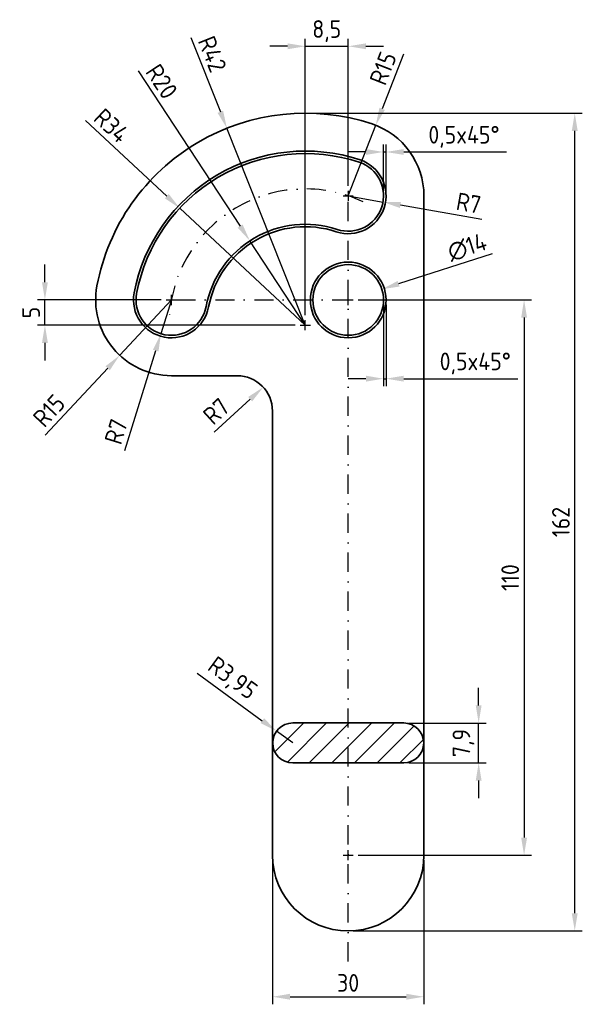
# Model space of a CAD drawing. Extents: x 48 to 159, y 80 to 275.
import ezdxf

# ---------------------------------------------------------------- set-up
doc = ezdxf.new("R2010")
doc.units = 0
doc.header["$LTSCALE"] = 0.3
doc.linetypes.add('STRICHPUNKT', pattern=[25.4, 12.7, -6.35, 0, -6.35])
for name, color, linetype, lineweight in [('Kontur', 7, 'Continuous', 35), ('Masse', 3, 'Continuous', 25), ('Mitte', 1, 'STRICHPUNKT', 25), ('Schnitt', 30, 'Continuous', 35), ('Schraffur', 9, 'Continuous', 25)]:
    doc.layers.add(name, color=color, linetype=linetype, lineweight=lineweight)
doc.styles.add('Iso-Norm', font='isocp.shx')
doc.dimstyles.new('Fasen-35', dxfattribs={"dimscale": 0, "dimtxt": 3.5, "dimasz": 3.5, "dimexe": 1.5, "dimexo": 1, "dimgap": 1, "dimtad": 1, "dimdec": 3, "dimtxsty": 'Iso-Norm', "dimcen": 0.5, "dimdle": 1, "dimclrd": 256, "dimclre": 256, "dimclrt": 150, "dimadec": 1, "dimazin": 2, "dimtp": 0.02, "dimtm": 0.01, "dimtfac": 1, "dimtdec": 3, "dimtmove": 0, "dimatfit": 3, "dimfxl": 0, "dimlwd": -1, "dimlwe": -1, "dimarcsym": 0})
doc.dimstyles.new('Norm-35', dxfattribs={"dimscale": 0, "dimtxt": 3.5, "dimasz": 3.5, "dimexe": 1.5, "dimexo": 1, "dimgap": 1, "dimtad": 1, "dimdec": 3, "dimtxsty": 'Iso-Norm', "dimcen": 1, "dimdle": 1, "dimclrd": 256, "dimclre": 256, "dimclrt": 150, "dimadec": 1, "dimazin": 2, "dimtp": 0.02, "dimtm": 0.01, "dimtfac": 1, "dimtdec": 3, "dimtmove": 0, "dimatfit": 3, "dimfxl": 0, "dimlwd": -1, "dimlwe": -1, "dimarcsym": 0})
doc.dimstyles.new('Norm-35$3', dxfattribs={"dimscale": 0, "dimtxt": 3.5, "dimasz": 3.5, "dimexe": 1.5, "dimexo": 1, "dimgap": 1, "dimtad": 1, "dimdec": 3, "dimtxsty": 'Iso-Norm', "dimcen": 1, "dimdle": 1, "dimclrd": 256, "dimclre": 256, "dimclrt": 150, "dimadec": 1, "dimazin": 2, "dimtp": 0.02, "dimtm": 0.01, "dimtfac": 1, "dimtdec": 3, "dimtofl": 0, "dimtmove": 0, "dimatfit": 3, "dimfxl": 0, "dimlwd": -1, "dimlwe": -1, "dimarcsym": 0})

# ---------------------------------------------------------------- blocks, each defined once
blk = doc.blocks.new('*D1')
at = {"layer": 'Defpoints', "color": 0}
for p in [(114.05, 219.5), (114.05, 109.5), (147.9, 109.5)]:
    blk.add_point(p, dxfattribs=at)
at = {"layer": 'Masse'}
for p, q in [((115.05, 219.5), (149.4, 219.5)), ((147.9, 216), (147.9, 113)), ((115.05, 109.5), (149.4, 109.5))]:
    blk.add_line(p, q, dxfattribs=at)
for points in [[(147.32, 216), (148.49, 216), (147.9, 219.5)], [(147.32, 113), (148.49, 113), (147.9, 109.5)]]:
    blk.add_solid(points, dxfattribs=at)
at = {"layer": 'Masse', "color": 150, "insert": (145.15, 164.5), "char_height": 3.5, "attachment_point": 5, "rotation": 90, "style": 'Iso-Norm'}
blk.add_mtext('110', dxfattribs=at)
blk = doc.blocks.new('*D2')
at = {"layer": 'Defpoints', "color": 0}
for p in [(124.06, 135.69), (138.9, 135.69), (124.06, 127.79)]:
    blk.add_point(p, dxfattribs=at)
at = {"layer": 'Masse'}
for p, q in [((138.9, 139.19), (138.9, 142.69)), ((125.06, 135.69), (140.4, 135.69)), ((138.9, 127.79), (138.9, 135.69)), ((125.06, 127.79), (140.4, 127.79)), ((138.9, 124.29), (138.9, 120.79))]:
    blk.add_line(p, q, dxfattribs=at)
for points in [[(138.32, 139.19), (139.48, 139.19), (138.9, 135.69)], [(138.32, 124.29), (139.48, 124.29), (138.9, 127.79)]]:
    blk.add_solid(points, dxfattribs=at)
at = {"layer": 'Masse', "color": 150, "insert": (135.89, 131.74), "char_height": 3.5, "attachment_point": 5, "rotation": 90, "style": 'Iso-Norm'}
blk.add_mtext('7,9', dxfattribs=at)
blk = doc.blocks.new('*D3')
at = {"layer": 'Defpoints', "color": 0}
for p in [(104.55, 256.5), (157.94, 256.5), (113.05, 94.5)]:
    blk.add_point(p, dxfattribs=at)
at = {"layer": 'Masse'}
for p, q in [((105.55, 256.5), (159.44, 256.5)), ((157.94, 98), (157.94, 253)), ((114.05, 94.5), (159.44, 94.5))]:
    blk.add_line(p, q, dxfattribs=at)
for points in [[(157.35, 253), (158.52, 253), (157.94, 256.5)], [(157.35, 98), (158.52, 98), (157.94, 94.5)]]:
    blk.add_solid(points, dxfattribs=at)
at = {"layer": 'Masse', "color": 150, "insert": (155.19, 175.5), "char_height": 3.5, "attachment_point": 5, "rotation": 90, "style": 'Iso-Norm'}
blk.add_mtext('162', dxfattribs=at)
blk = doc.blocks.new('*D4')
at = {"layer": 'Defpoints', "color": 0}
for p in [(113.05, 269.75), (113.05, 241.12), (104.55, 215.5)]:
    blk.add_point(p, dxfattribs=at)
at = {"layer": 'Masse'}
for p, q in [((104.55, 216.5), (104.55, 271.25)), ((113.05, 242.12), (113.05, 271.25)), ((101.05, 269.75), (97.55, 269.75)), ((104.55, 269.75), (113.05, 269.75)), ((116.55, 269.75), (120.05, 269.75))]:
    blk.add_line(p, q, dxfattribs=at)
for points in [[(101.05, 270.33), (101.05, 269.17), (104.55, 269.75)], [(116.55, 270.33), (116.55, 269.17), (113.05, 269.75)]]:
    blk.add_solid(points, dxfattribs=at)
at = {"layer": 'Masse', "color": 150, "insert": (108.8, 272.76), "char_height": 3.5, "attachment_point": 5, "style": 'Iso-Norm'}
blk.add_mtext('8,5', dxfattribs=at)
blk = doc.blocks.new('*D5')
at = {"layer": 'Defpoints', "color": 0}
for p in [(52.97, 219.5), (77.02, 219.5), (103.55, 214.5)]:
    blk.add_point(p, dxfattribs=at)
at = {"layer": 'Masse'}
for p, q in [((52.97, 223), (52.97, 226.5)), ((76.02, 219.5), (51.47, 219.5)), ((52.97, 214.5), (52.97, 219.5)), ((102.55, 214.5), (51.47, 214.5)), ((52.97, 211), (52.97, 207.5))]:
    blk.add_line(p, q, dxfattribs=at)
for points in [[(52.39, 223), (53.55, 223), (52.97, 219.5)], [(52.39, 211), (53.55, 211), (52.97, 214.5)]]:
    blk.add_solid(points, dxfattribs=at)
at = {"layer": 'Masse', "color": 150, "insert": (50.22, 217), "char_height": 3.5, "attachment_point": 5, "rotation": 90, "style": 'Iso-Norm'}
blk.add_mtext('5', dxfattribs=at)
blk = doc.blocks.new('*D6')
at = {"layer": 'Defpoints', "color": 0}
for p in [(119.72, 221.63), (106.39, 217.36)]:
    blk.add_point(p, dxfattribs=at)
at = {"layer": 'Masse'}
for p, q in [((141.58, 228.65), (123.05, 222.7)), ((113.05, 218.5), (113.05, 220.5)), ((112.05, 219.5), (114.05, 219.5))]:
    blk.add_line(p, q, dxfattribs=at)
blk.add_solid([(122.87, 223.26), (123.23, 222.15), (119.72, 221.63)], dxfattribs=at)
at = {"layer": 'Masse', "color": 150, "insert": (136.62, 229.95), "char_height": 3.5, "attachment_point": 5, "rotation": 17.7885, "style": 'Iso-Norm'}
blk.add_mtext('∅14', dxfattribs=at)
blk = doc.blocks.new('*D7')
at = {"layer": 'Defpoints', "color": 0}
for p in [(78.02, 219.5), (67.78, 208.53)]:
    blk.add_point(p, dxfattribs=at)
at = {"layer": 'Masse'}
for p, q in [((78.02, 219.5), (67.78, 208.53)), ((53.04, 192.74), (65.4, 205.97))]:
    blk.add_line(p, q, dxfattribs=at)
blk.add_solid([(64.97, 206.37), (65.82, 205.57), (67.78, 208.53)], dxfattribs=at)
at = {"layer": 'Masse', "color": 150, "insert": (53.79, 197.57), "char_height": 3.5, "attachment_point": 5, "rotation": 46.9651, "style": 'Iso-Norm'}
blk.add_mtext('R15', dxfattribs=at)
blk = doc.blocks.new('*D8')
at = {"layer": 'Defpoints', "color": 0}
for p in [(118.51, 254.1), (113.05, 240.12)]:
    blk.add_point(p, dxfattribs=at)
at = {"layer": 'Masse'}
for p, q in [((124, 268.16), (119.78, 257.36)), ((113.05, 240.12), (118.51, 254.1))]:
    blk.add_line(p, q, dxfattribs=at)
blk.add_solid([(119.24, 257.57), (120.32, 257.14), (118.51, 254.1)], dxfattribs=at)
at = {"layer": 'Masse', "color": 150, "insert": (119.96, 265.39), "char_height": 3.5, "attachment_point": 5, "rotation": 68.6786, "style": 'Iso-Norm'}
blk.add_mtext('R15', dxfattribs=at)
blk = doc.blocks.new('*D9')
at = {"layer": 'Defpoints', "color": 0}
for p in [(89.02, 253.52), (104.55, 214.5)]:
    blk.add_point(p, dxfattribs=at)
at = {"layer": 'Masse'}
for p, q in [((81.88, 271.46), (87.73, 256.77)), ((104.55, 214.5), (89.02, 253.52))]:
    blk.add_line(p, q, dxfattribs=at)
blk.add_solid([(88.27, 256.99), (87.18, 256.55), (89.02, 253.52)], dxfattribs=at)
at = {"layer": 'Masse', "color": 150, "insert": (86.14, 268.19), "char_height": 3.5, "attachment_point": 5, "rotation": 291.7052, "style": 'Iso-Norm'}
blk.add_mtext('R42', dxfattribs=at)
blk = doc.blocks.new('*D10')
at = {"layer": 'Defpoints', "color": 0}
for p in [(93.57, 231.21), (104.55, 214.5)]:
    blk.add_point(p, dxfattribs=at)
at = {"layer": 'Masse'}
for p, q in [((71.43, 264.88), (91.64, 234.13)), ((104.55, 214.5), (93.57, 231.21))]:
    blk.add_line(p, q, dxfattribs=at)
blk.add_solid([(92.13, 234.45), (91.16, 233.81), (93.57, 231.21)], dxfattribs=at)
at = {"layer": 'Masse', "color": 150, "insert": (76.11, 262.77), "char_height": 3.5, "attachment_point": 5, "rotation": 303.3218, "style": 'Iso-Norm'}
blk.add_mtext('R20', dxfattribs=at)
blk = doc.blocks.new('*D11')
at = {"layer": 'Defpoints', "color": 0}
for p in [(79.68, 237.67), (104.55, 214.5)]:
    blk.add_point(p, dxfattribs=at)
at = {"layer": 'Masse'}
for p, q in [((61, 255.07), (77.12, 240.06)), ((104.55, 214.5), (79.68, 237.67))]:
    blk.add_line(p, q, dxfattribs=at)
blk.add_solid([(77.51, 240.48), (76.72, 239.63), (79.68, 237.67)], dxfattribs=at)
at = {"layer": 'Masse', "color": 150, "insert": (66.16, 254.02), "char_height": 3.5, "attachment_point": 5, "rotation": 317.0279, "style": 'Iso-Norm'}
blk.add_mtext('R34', dxfattribs=at)
blk = doc.blocks.new('*D12')
at = {"layer": 'Defpoints', "color": 0}
for p in [(113.05, 240.12), (119.95, 238.9)]:
    blk.add_point(p, dxfattribs=at)
at = {"layer": 'Masse'}
for p, q in [((113.05, 240.12), (119.95, 238.9)), ((139.5, 235.44), (123.39, 238.29))]:
    blk.add_line(p, q, dxfattribs=at)
blk.add_solid([(123.5, 238.87), (123.29, 237.72), (119.95, 238.9)], dxfattribs=at)
at = {"layer": 'Masse', "color": 150, "insert": (136.92, 238.69), "char_height": 3.5, "attachment_point": 5, "rotation": 349.9645, "style": 'Iso-Norm'}
blk.add_mtext('R7', dxfattribs=at)
blk = doc.blocks.new('*D13')
at = {"layer": 'Defpoints', "color": 0}
for p in [(78.02, 219.5), (75.95, 212.81)]:
    blk.add_point(p, dxfattribs=at)
at = {"layer": 'Masse'}
for p, q in [((78.02, 219.5), (75.95, 212.81)), ((68.77, 189.65), (74.91, 209.47))]:
    blk.add_line(p, q, dxfattribs=at)
blk.add_solid([(74.36, 209.64), (75.47, 209.29), (75.95, 212.81)], dxfattribs=at)
at = {"layer": 'Masse', "color": 150, "insert": (67.06, 193.42), "char_height": 3.5, "attachment_point": 5, "rotation": 72.7867, "style": 'Iso-Norm'}
blk.add_mtext('R7', dxfattribs=at)
blk = doc.blocks.new('*D14')
at = {"layer": 'Defpoints', "color": 0}
for p in [(98.05, 109.5), (128.05, 109.5), (128.05, 81.46)]:
    blk.add_point(p, dxfattribs=at)
at = {"layer": 'Masse'}
for p, q in [((98.05, 108.5), (98.05, 79.96)), ((128.05, 108.5), (128.05, 79.96)), ((101.55, 81.46), (124.55, 81.46))]:
    blk.add_line(p, q, dxfattribs=at)
for points in [[(101.55, 82.05), (101.55, 80.88), (98.05, 81.46)], [(124.55, 82.05), (124.55, 80.88), (128.05, 81.46)]]:
    blk.add_solid(points, dxfattribs=at)
at = {"layer": 'Masse', "color": 150, "insert": (113.05, 84.21), "char_height": 3.5, "attachment_point": 5, "style": 'Iso-Norm'}
blk.add_mtext('30', dxfattribs=at)
blk = doc.blocks.new('*D15')
at = {"layer": 'Defpoints', "color": 0}
for p in [(98.87, 134.08), (102.06, 131.74)]:
    blk.add_point(p, dxfattribs=at)
at = {"layer": 'Masse'}
for p, q in [((83.15, 145.59), (96.04, 136.15)), ((102.06, 131.74), (98.87, 134.08))]:
    blk.add_line(p, q, dxfattribs=at)
blk.add_solid([(96.39, 136.62), (95.7, 135.67), (98.87, 134.08)], dxfattribs=at)
at = {"layer": 'Masse', "color": 150, "insert": (89.96, 144.33), "char_height": 3.5, "attachment_point": 5, "rotation": 323.792, "style": 'Iso-Norm'}
blk.add_mtext('R3,95', dxfattribs=at)
blk = doc.blocks.new('*D16')
at = {"layer": 'Defpoints', "color": 0}
for p in [(96.22, 202.21), (91.05, 197.5)]:
    blk.add_point(p, dxfattribs=at)
at = {"layer": 'Masse'}
blk.add_line((86.47, 193.32), (93.64, 199.85), dxfattribs=at)
blk.add_solid([(93.25, 200.29), (94.03, 199.42), (96.22, 202.21)], dxfattribs=at)
at = {"layer": 'Masse', "color": 150, "insert": (86.91, 197.44), "char_height": 3.5, "attachment_point": 5, "rotation": 42.3891, "style": 'Iso-Norm'}
blk.add_mtext('R7', dxfattribs=at)
blk = doc.blocks.new('*D18')
at = {"layer": 'Defpoints', "color": 0}
for p in [(120.55, 248.81), (120.05, 240.12), (120.55, 240.12)]:
    blk.add_point(p, dxfattribs=at)
at = {"layer": 'Masse'}
for p, q in [((120.05, 241.12), (120.05, 250.31)), ((120.55, 241.12), (120.55, 250.31)), ((116.55, 248.81), (113.05, 248.81)), ((120.05, 248.81), (120.55, 248.81)), ((124.05, 248.81), (144.43, 248.81))]:
    blk.add_line(p, q, dxfattribs=at)
for points in [[(116.55, 249.39), (116.55, 248.23), (120.05, 248.81)], [(124.05, 249.39), (124.05, 248.23), (120.55, 248.81)]]:
    blk.add_solid(points, dxfattribs=at)
at = {"layer": 'Masse', "color": 150, "insert": (135.99, 251.82), "char_height": 3.5, "attachment_point": 5, "style": 'Iso-Norm'}
blk.add_mtext('0,5x45°', dxfattribs=at)
blk = doc.blocks.new('*D19')
at = {"layer": 'Defpoints', "color": 0}
for p in [(120.05, 219.5), (120.55, 219.5), (120.55, 203.9)]:
    blk.add_point(p, dxfattribs=at)
at = {"layer": 'Masse'}
for p, q in [((120.05, 218.5), (120.05, 202.4)), ((120.55, 218.5), (120.55, 202.4)), ((116.55, 203.9), (113.05, 203.9)), ((120.05, 203.9), (120.55, 203.9)), ((124.05, 203.9), (146.67, 203.9))]:
    blk.add_line(p, q, dxfattribs=at)
for points in [[(116.55, 204.49), (116.55, 203.32), (120.05, 203.9)], [(124.05, 204.49), (124.05, 203.32), (120.55, 203.9)]]:
    blk.add_solid(points, dxfattribs=at)
at = {"layer": 'Masse', "color": 150, "insert": (138.23, 206.92), "char_height": 3.5, "attachment_point": 5, "style": 'Iso-Norm'}
blk.add_mtext('0,5x45°', dxfattribs=at)

msp = doc.modelspace()

# ---------------------------------------------------------------- hatches: boundary and pattern name
at = {"layer": 'Schraffur'}
h = msp.add_hatch(dxfattribs=at)
h.set_pattern_fill('ANSI31', color=256, scale=25.4, style=0)
h.set_pattern_definition([(45, (0, 0), (-2.245064, 2.245064), [])])
edge = h.paths.add_edge_path()
edge.add_line((102.0561, 135.6943), (124.0561, 135.6943))
edge.add_arc((124.0561, 131.7443), 3.95, -90, 90, ccw=False)
edge.add_line((124.0561, 127.7943), (102.0561, 127.7943))
edge.add_arc((102.0561, 131.7443), 3.95, 90, 270, ccw=False)

# ---------------------------------------------------------------- linework, layer by layer
at = {"layer": 'Kontur'}
for points in [[(63.2807, 222.2731, 0.46988191), (78.0212, 204.4954), (91.0542, 204.4954, -0.41421356), (98.0542, 197.4954), (98.0542, 109.4954, 1), (128.0542, 109.4954), (128.0542, 240.1225, 0.3232339), (117.7764, 254.3598, 0.454029)], [(70.6509, 220.8843, -0.454029), (115.4153, 247.2412, -1), (110.6931, 233.0039, 0.454029), (85.3915, 218.1065, -1)], [(71.1423, 220.7917, -0.454029), (115.2579, 246.7666, -1), (110.8505, 233.4784, 0.454029), (84.9001, 218.1991, -1)]]:
    msp.add_lwpolyline(points, format="xyb", close=True, dxfattribs=at)
for radius in [7.5, 7]:
    msp.add_circle((113.0542, 219.4954), radius, dxfattribs=at)
at = {"layer": 'Mitte'}
for points in [[(112.0542, 240.1225), (114.0542, 240.1225)], [(113.0542, 88.4533), (113.0542, 241.1225), (113.0542, 239.1225)], [(78.0212, 218.4954), (78.0212, 220.4954)], [(113.0542, 218.4954), (113.0542, 220.4954)], [(77.0212, 219.4954), (79.0212, 219.4954)], [(79.0212, 219.4954), (114.0542, 219.4954)], [(104.5542, 213.4954), (104.5542, 215.4954)], [(103.5542, 214.4954), (105.5542, 214.4954)], [(112.0542, 109.4954), (114.0542, 109.4954)], [(113.0542, 108.4954), (113.0542, 110.4954)]]:
    msp.add_lwpolyline(points, dxfattribs=at)
msp.add_arc((104.5542, 214.4954), 27, 64.922138, 176.641463, dxfattribs=at)
at = {"layer": 'Schnitt'}
msp.add_lwpolyline([(124.0561, 127.7943, 1), (124.0561, 135.6943), (102.0561, 135.6943, 1), (102.0561, 127.7943)], format="xyb", close=True, dxfattribs=at)

# ---------------------------------------------------------------- dimensions: what is measured, and where the dimension line sits
at = {"layer": 'Masse'}
for center, mpoint, picture, middle in [((104.5542, 214.4954), (89.0213, 253.5175), '*D9', (83.5838, 267.1776)), ((104.5542, 214.4954), (93.5674, 231.2073), '*D10', (73.8078, 261.2635)), ((104.5542, 214.4954), (79.6769, 237.6712), '*D11', (64.289, 252.0067)), ((113.0542, 240.1225), (119.9471, 238.9027), '*D12', (136.4451, 235.9831)), ((78.0212, 219.4954), (67.7845, 208.5313), '*D7', (55.7992, 195.6943)), ((78.0212, 219.4954), (75.9497, 212.8089), '*D13', (69.6915, 192.6087)), ((91.0542, 197.4954), (96.2243, 202.2145), '*D16', (88.7646, 195.4055))]:
    dim = msp.add_radius_dim(center=center, mpoint=mpoint, dimstyle='Norm-35', override={"dimscale": 1}, dxfattribs=at)
    dim.commit()
    dim.dimension.update_dxf_attribs({"geometry": picture, "text_midpoint": middle, "dimtype": 164})
for base, p1, p2, dimstyle, override, picture, middle in [((113.0542, 269.7489), (104.5542, 215.4954), (113.0542, 241.1225), 'Norm-35', {"dimscale": 1}, '*D4', (108.8042, 272.7614)), ((120.5542, 248.8092), (120.0542, 240.1225), (120.5542, 240.1225), 'Fasen-35', {"dimscale": 1, "dimpost": 'x45°'}, '*D18', (135.9931, 251.8217)), ((128.0542, 81.464), (98.0542, 109.4954), (128.0542, 109.4954), 'Norm-35', {"dimscale": 1}, '*D14', (113.0542, 84.214))]:
    dim = msp.add_linear_dim(base=base, p1=p1, p2=p2, dimstyle=dimstyle, override=override, dxfattribs=at)
    dim.commit()
    dim.dimension.update_dxf_attribs({"geometry": picture, "text_midpoint": middle})
for center, mpoint, picture, middle in [((113.0542, 240.1225), (118.5082, 254.0958), '*D8', (119.9633, 265.3871)), ((102.0561, 131.7443), (98.8689, 134.0776), '*D15', (89.9645, 144.3301))]:
    dim = msp.add_radius_dim(center=center, mpoint=mpoint, dimstyle='Norm-35', override={"dimscale": 1}, dxfattribs=at)
    dim.commit()
    dim.dimension.update_dxf_attribs({"geometry": picture, "text_midpoint": middle})
for base, p1, p2, picture, middle in [((157.9363, 256.4954), (113.0542, 94.4954), (104.5542, 256.4954), '*D3', (155.186, 175.4954)), ((52.9693, 219.4954), (103.5542, 214.4954), (77.0212, 219.4954), '*D5', (50.2193, 216.9954)), ((147.903, 109.4954), (114.0542, 219.4954), (114.0542, 109.4954), '*D1', (145.153, 164.4954)), ((138.8987, 135.6943), (124.0561, 127.7943), (124.0561, 135.6943), '*D2', (135.8862, 131.7443))]:
    dim = msp.add_linear_dim(base=base, p1=p1, p2=p2, angle=90, dimstyle='Norm-35', override={"dimscale": 1}, dxfattribs=at)
    dim.commit()
    dim.dimension.update_dxf_attribs({"geometry": picture, "text_midpoint": middle})
dim = msp.add_diameter_dim_2p(p1=(106.3889, 217.3568), p2=(119.7195, 221.6339), dimstyle='Norm-35$3', override={"dimscale": 1}, dxfattribs=at)
dim.commit()
dim.dimension.update_dxf_attribs({"geometry": '*D6', "text_midpoint": (137.4639, 227.3271), "dimtype": 163})
dim = msp.add_linear_dim(base=(120.5542, 203.9048), p1=(120.0542, 219.4954), p2=(120.5542, 219.4954), dimstyle='Fasen-35', override={"dimscale": 1, "dimpost": 'x45°'}, dxfattribs=at)
dim.commit()
dim.dimension.update_dxf_attribs({"geometry": '*D19', "text_midpoint": (138.2281, 203.9048), "dimtype": 160})

doc.saveas('drawing.dxf')
